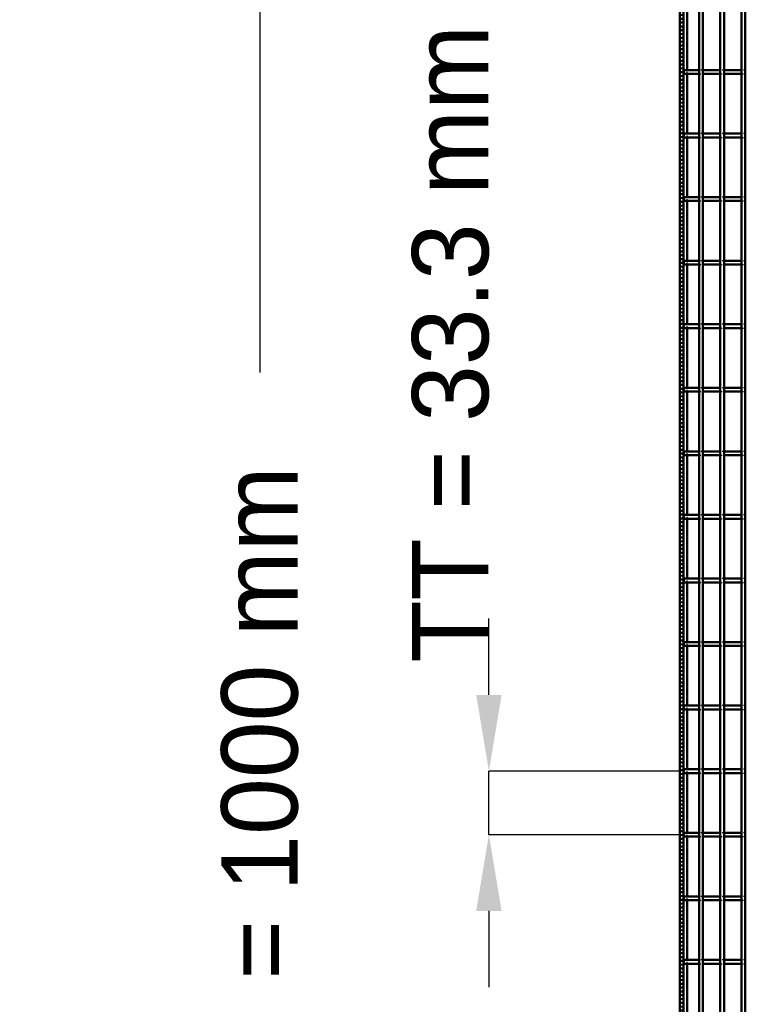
# Model space of a CAD drawing. Header units: millimetres. Extents: x -796 to 511, y -500 to 878.
# Tile 5 of 27: x -796 to -416, y -122 to 394. Entities that reach past the tile are written whole.
import ezdxf

# ---------------------------------------------------------------- set-up
doc = ezdxf.new("R2010")
doc.units = ezdxf.units.MM
doc.linetypes.add('Dashed', pattern=[2, 1, -1])
for name, color, linetype, lineweight in [('2d ConnectionPoints', 7, 'Continuous', 50), ('AM_0', 7, 'Continuous', 50), ('AM_5', 3, 'Continuous', 25), ('AM_9', 6, 'Dashed', 25)]:
    doc.layers.add(name, color=color, linetype=linetype, lineweight=lineweight)
doc.dimstyles.new('ISO-25', dxfattribs={"dimtxt": 2.5, "dimasz": 2.5, "dimexe": 1.25, "dimexo": 0.625, "dimtad": 1, "dimtxsty": 'Standard', "dimcen": 2.5, "dimadec": 0, "dimazin": 0, "dimtfac": 1, "dimtmove": 0, "dimatfit": 3, "dimfxl": 1, "dimarcsym": 0})

# ---------------------------------------------------------------- blocks, each defined once
blk = doc.blocks.new('3_twefc4wqy9pt9drhxivtimesd________0_in_LPP230331121190010003500_4')
at = {"layer": 'AM_0'}
for p, q in [((-439.845, -498), (-439.845, 498)), ((-437.845, -498), (-437.845, 498))]:
    blk.add_line(p, q, dxfattribs=at)
blk = doc.blocks.new('4_y2v9lfoh8xv8pfwpkh994w0oa________0_in_LPP230331121190010003500_4')
at = {"layer": 'AM_0'}
for p, q in [((-428.735, -498), (-428.735, 498)), ((-426.735, -498), (-426.735, 498))]:
    blk.add_line(p, q, dxfattribs=at)
blk = doc.blocks.new('5_xstwkeu9tbbggo5l43rgbr15n________0_in_LPP230331121190010003500_4')
at = {"layer": 'AM_0'}
for p, q in [((-417.625, -498), (-417.625, 498)), ((-415.625, -498), (-415.625, 498))]:
    blk.add_line(p, q, dxfattribs=at)
blk = doc.blocks.new('95_d31qbznxps7jskn4v665muu5a________0_in_LPP230331121190010003500_4')
at = {"layer": 'AM_0'}
for p, q in [((-439.845, -98.99), (-448, -98.99)), ((-448, -98.99), (-448, -100.99)), ((-439.845, -100.99), (-448, -100.99)), ((-439.845, -98.99), (-439.845, -100.99)), ((-428.735, -98.99), (-437.845, -98.99)), ((-437.845, -100.99), (-437.845, -98.99)), ((-428.735, -100.99), (-437.845, -100.99)), ((-428.735, -98.99), (-428.735, -100.99)), ((-417.625, -98.99), (-426.735, -98.99)), ((-426.735, -100.99), (-426.735, -98.99)), ((-417.625, -100.99), (-426.735, -100.99)), ((-417.625, -98.99), (-417.625, -100.99))]:
    blk.add_line(p, q, dxfattribs=at)
at = {"layer": 'AM_9'}
for p, q in [((-437.845, -98.99), (-439.845, -98.99)), ((-439.845, -100.99), (-437.845, -100.99)), ((-426.735, -98.99), (-428.735, -98.99)), ((-428.735, -100.99), (-426.735, -100.99)), ((-415.625, -98.99), (-417.625, -98.99)), ((-417.625, -100.99), (-415.625, -100.99))]:
    blk.add_line(p, q, dxfattribs=at)
blk = doc.blocks.new('96_l7gjztqvt3lv1kzmuxi9bp6wi________0_in_LPP230331121190010003500_4')
at = {"layer": 'AM_0'}
for p, q in [((-439.845, -65.66), (-448, -65.66)), ((-448, -65.66), (-448, -67.66)), ((-439.845, -65.66), (-439.845, -67.66)), ((-428.735, -65.66), (-437.845, -65.66)), ((-437.845, -67.66), (-437.845, -65.66)), ((-428.735, -65.66), (-428.735, -67.66)), ((-417.625, -65.66), (-426.735, -65.66)), ((-426.735, -67.66), (-426.735, -65.66)), ((-417.625, -65.66), (-417.625, -67.66)), ((-439.845, -67.66), (-448, -67.66)), ((-428.735, -67.66), (-437.845, -67.66)), ((-417.625, -67.66), (-426.735, -67.66))]:
    blk.add_line(p, q, dxfattribs=at)
at = {"layer": 'AM_9'}
for p, q in [((-437.845, -65.66), (-439.845, -65.66)), ((-426.735, -65.66), (-428.735, -65.66)), ((-415.625, -65.66), (-417.625, -65.66)), ((-439.845, -67.66), (-437.845, -67.66)), ((-428.735, -67.66), (-426.735, -67.66)), ((-417.625, -67.66), (-415.625, -67.66))]:
    blk.add_line(p, q, dxfattribs=at)
blk = doc.blocks.new('97_8v9e5a6rqysm1hbcr2p1nucxa________0_in_LPP230331121190010003500_4')
at = {"layer": 'AM_0'}
for p, q in [((-439.845, -32.33), (-448, -32.33)), ((-448, -32.33), (-448, -34.33)), ((-439.845, -34.33), (-448, -34.33)), ((-439.845, -32.33), (-439.845, -34.33)), ((-428.735, -32.33), (-437.845, -32.33)), ((-437.845, -34.33), (-437.845, -32.33)), ((-428.735, -34.33), (-437.845, -34.33)), ((-428.735, -32.33), (-428.735, -34.33)), ((-417.625, -32.33), (-426.735, -32.33)), ((-426.735, -34.33), (-426.735, -32.33)), ((-417.625, -34.33), (-426.735, -34.33)), ((-417.625, -32.33), (-417.625, -34.33))]:
    blk.add_line(p, q, dxfattribs=at)
at = {"layer": 'AM_9'}
for p, q in [((-437.845, -32.33), (-439.845, -32.33)), ((-439.845, -34.33), (-437.845, -34.33)), ((-426.735, -32.33), (-428.735, -32.33)), ((-428.735, -34.33), (-426.735, -34.33)), ((-415.625, -32.33), (-417.625, -32.33)), ((-417.625, -34.33), (-415.625, -34.33))]:
    blk.add_line(p, q, dxfattribs=at)
blk = doc.blocks.new('98_oerd1m1mnq84fhvra7a3erwqi________0_in_LPP230331121190010003500_4')
at = {"layer": 'AM_0'}
for p, q in [((-439.845, 1), (-448, 1)), ((-448, 1), (-448, -1)), ((-439.845, 1), (-439.845, -1)), ((-428.735, 1), (-437.845, 1)), ((-437.845, -1), (-437.845, 1)), ((-428.735, 1), (-428.735, -1)), ((-417.625, 1), (-426.735, 1)), ((-426.735, -1), (-426.735, 1)), ((-417.625, 1), (-417.625, -1)), ((-439.845, -1), (-448, -1)), ((-428.735, -1), (-437.845, -1)), ((-417.625, -1), (-426.735, -1))]:
    blk.add_line(p, q, dxfattribs=at)
at = {"layer": 'AM_9'}
for p, q in [((-437.845, 1), (-439.845, 1)), ((-426.735, 1), (-428.735, 1)), ((-415.625, 1), (-417.625, 1)), ((-439.845, -1), (-437.845, -1)), ((-428.735, -1), (-426.735, -1)), ((-417.625, -1), (-415.625, -1))]:
    blk.add_line(p, q, dxfattribs=at)
blk = doc.blocks.new('99_s5ig0xapdwkzotjearod8x5aa________0_in_LPP230331121190010003500_4')
at = {"layer": 'AM_0'}
for p, q in [((-439.845, 34.33), (-448, 34.33)), ((-448, 34.33), (-448, 32.33)), ((-439.845, 32.33), (-448, 32.33)), ((-439.845, 34.33), (-439.845, 32.33)), ((-428.735, 34.33), (-437.845, 34.33)), ((-437.845, 32.33), (-437.845, 34.33)), ((-428.735, 32.33), (-437.845, 32.33)), ((-428.735, 34.33), (-428.735, 32.33)), ((-417.625, 34.33), (-426.735, 34.33)), ((-426.735, 32.33), (-426.735, 34.33)), ((-417.625, 32.33), (-426.735, 32.33)), ((-417.625, 34.33), (-417.625, 32.33))]:
    blk.add_line(p, q, dxfattribs=at)
at = {"layer": 'AM_9'}
for p, q in [((-437.845, 34.33), (-439.845, 34.33)), ((-439.845, 32.33), (-437.845, 32.33)), ((-426.735, 34.33), (-428.735, 34.33)), ((-428.735, 32.33), (-426.735, 32.33)), ((-415.625, 34.33), (-417.625, 34.33)), ((-417.625, 32.33), (-415.625, 32.33))]:
    blk.add_line(p, q, dxfattribs=at)
blk = doc.blocks.new('100_mrebhb6bawigi732wwdzc4xxc________0_in_LPP230331121190010003500_4')
at = {"layer": 'AM_0'}
for p, q in [((-439.845, 67.66), (-448, 67.66)), ((-448, 67.66), (-448, 65.66)), ((-439.845, 67.66), (-439.845, 65.66)), ((-428.735, 67.66), (-437.845, 67.66)), ((-437.845, 65.66), (-437.845, 67.66)), ((-428.735, 67.66), (-428.735, 65.66)), ((-417.625, 67.66), (-426.735, 67.66)), ((-426.735, 65.66), (-426.735, 67.66)), ((-417.625, 67.66), (-417.625, 65.66)), ((-439.845, 65.66), (-448, 65.66)), ((-428.735, 65.66), (-437.845, 65.66)), ((-417.625, 65.66), (-426.735, 65.66))]:
    blk.add_line(p, q, dxfattribs=at)
at = {"layer": 'AM_9'}
for p, q in [((-437.845, 67.66), (-439.845, 67.66)), ((-426.735, 67.66), (-428.735, 67.66)), ((-415.625, 67.66), (-417.625, 67.66)), ((-439.845, 65.66), (-437.845, 65.66)), ((-428.735, 65.66), (-426.735, 65.66)), ((-417.625, 65.66), (-415.625, 65.66))]:
    blk.add_line(p, q, dxfattribs=at)
blk = doc.blocks.new('101_j0ty2rlvi0tbxwp66nbbivpwh________0_in_LPP230331121190010003500_4')
at = {"layer": 'AM_0'}
for p, q in [((-439.845, 100.99), (-448, 100.99)), ((-448, 100.99), (-448, 98.99)), ((-439.845, 98.99), (-448, 98.99)), ((-439.845, 100.99), (-439.845, 98.99)), ((-428.735, 100.99), (-437.845, 100.99)), ((-437.845, 98.99), (-437.845, 100.99)), ((-428.735, 98.99), (-437.845, 98.99)), ((-428.735, 100.99), (-428.735, 98.99)), ((-417.625, 100.99), (-426.735, 100.99)), ((-426.735, 98.99), (-426.735, 100.99)), ((-417.625, 98.99), (-426.735, 98.99)), ((-417.625, 100.99), (-417.625, 98.99))]:
    blk.add_line(p, q, dxfattribs=at)
at = {"layer": 'AM_9'}
for p, q in [((-437.845, 100.99), (-439.845, 100.99)), ((-439.845, 98.99), (-437.845, 98.99)), ((-426.735, 100.99), (-428.735, 100.99)), ((-428.735, 98.99), (-426.735, 98.99)), ((-415.625, 100.99), (-417.625, 100.99)), ((-417.625, 98.99), (-415.625, 98.99))]:
    blk.add_line(p, q, dxfattribs=at)
blk = doc.blocks.new('102_c3m2pbfm53o8plcc3yyb80b0c________0_in_LPP230331121190010003500_4')
at = {"layer": 'AM_0'}
for p, q in [((-439.845, 134.32), (-448, 134.32)), ((-448, 134.32), (-448, 132.32)), ((-439.845, 134.32), (-439.845, 132.32)), ((-428.735, 134.32), (-437.845, 134.32)), ((-437.845, 132.32), (-437.845, 134.32)), ((-428.735, 134.32), (-428.735, 132.32)), ((-417.625, 134.32), (-426.735, 134.32)), ((-426.735, 132.32), (-426.735, 134.32)), ((-417.625, 134.32), (-417.625, 132.32)), ((-439.845, 132.32), (-448, 132.32)), ((-428.735, 132.32), (-437.845, 132.32)), ((-417.625, 132.32), (-426.735, 132.32))]:
    blk.add_line(p, q, dxfattribs=at)
at = {"layer": 'AM_9'}
for p, q in [((-437.845, 134.32), (-439.845, 134.32)), ((-426.735, 134.32), (-428.735, 134.32)), ((-415.625, 134.32), (-417.625, 134.32)), ((-439.845, 132.32), (-437.845, 132.32)), ((-428.735, 132.32), (-426.735, 132.32)), ((-417.625, 132.32), (-415.625, 132.32))]:
    blk.add_line(p, q, dxfattribs=at)
blk = doc.blocks.new('103_goq4odu3gfi2p10g404daxjfk________0_in_LPP230331121190010003500_4')
at = {"layer": 'AM_0'}
for p, q in [((-439.845, 167.65), (-448, 167.65)), ((-448, 167.65), (-448, 165.65)), ((-439.845, 165.65), (-448, 165.65)), ((-439.845, 167.65), (-439.845, 165.65)), ((-428.735, 167.65), (-437.845, 167.65)), ((-437.845, 165.65), (-437.845, 167.65)), ((-428.735, 165.65), (-437.845, 165.65)), ((-428.735, 167.65), (-428.735, 165.65)), ((-417.625, 167.65), (-426.735, 167.65)), ((-426.735, 165.65), (-426.735, 167.65)), ((-417.625, 165.65), (-426.735, 165.65)), ((-417.625, 167.65), (-417.625, 165.65))]:
    blk.add_line(p, q, dxfattribs=at)
at = {"layer": 'AM_9'}
for p, q in [((-437.845, 167.65), (-439.845, 167.65)), ((-439.845, 165.65), (-437.845, 165.65)), ((-426.735, 167.65), (-428.735, 167.65)), ((-428.735, 165.65), (-426.735, 165.65)), ((-415.625, 167.65), (-417.625, 167.65)), ((-417.625, 165.65), (-415.625, 165.65))]:
    blk.add_line(p, q, dxfattribs=at)
blk = doc.blocks.new('104_1y8gfso8qvxr0xnj53a4eycqd________0_in_LPP230331121190010003500_4')
at = {"layer": 'AM_0'}
for p, q in [((-439.845, 200.98), (-448, 200.98)), ((-448, 200.98), (-448, 198.98)), ((-439.845, 198.98), (-448, 198.98)), ((-439.845, 200.98), (-439.845, 198.98)), ((-428.735, 200.98), (-437.845, 200.98)), ((-437.845, 198.98), (-437.845, 200.98)), ((-428.735, 198.98), (-437.845, 198.98)), ((-428.735, 200.98), (-428.735, 198.98)), ((-417.625, 200.98), (-426.735, 200.98)), ((-426.735, 198.98), (-426.735, 200.98)), ((-417.625, 198.98), (-426.735, 198.98)), ((-417.625, 200.98), (-417.625, 198.98))]:
    blk.add_line(p, q, dxfattribs=at)
at = {"layer": 'AM_9'}
for p, q in [((-437.845, 200.98), (-439.845, 200.98)), ((-439.845, 198.98), (-437.845, 198.98)), ((-426.735, 200.98), (-428.735, 200.98)), ((-428.735, 198.98), (-426.735, 198.98)), ((-415.625, 200.98), (-417.625, 200.98)), ((-417.625, 198.98), (-415.625, 198.98))]:
    blk.add_line(p, q, dxfattribs=at)
blk = doc.blocks.new('105_j0px395szhlng35vdjmrpgb6c________0_in_LPP230331121190010003500_4')
at = {"layer": 'AM_0'}
for p, q in [((-439.845, 234.31), (-448, 234.31)), ((-448, 234.31), (-448, 232.31)), ((-439.845, 234.31), (-439.845, 232.31)), ((-428.735, 234.31), (-437.845, 234.31)), ((-437.845, 232.31), (-437.845, 234.31)), ((-428.735, 234.31), (-428.735, 232.31)), ((-417.625, 234.31), (-426.735, 234.31)), ((-426.735, 232.31), (-426.735, 234.31)), ((-417.625, 234.31), (-417.625, 232.31)), ((-439.845, 232.31), (-448, 232.31)), ((-428.735, 232.31), (-437.845, 232.31)), ((-417.625, 232.31), (-426.735, 232.31))]:
    blk.add_line(p, q, dxfattribs=at)
at = {"layer": 'AM_9'}
for p, q in [((-437.845, 234.31), (-439.845, 234.31)), ((-426.735, 234.31), (-428.735, 234.31)), ((-415.625, 234.31), (-417.625, 234.31)), ((-439.845, 232.31), (-437.845, 232.31)), ((-428.735, 232.31), (-426.735, 232.31)), ((-417.625, 232.31), (-415.625, 232.31))]:
    blk.add_line(p, q, dxfattribs=at)
blk = doc.blocks.new('106_1fscmhfyd6dlfn4q5b944mp2d________0_in_LPP230331121190010003500_4')
at = {"layer": 'AM_0'}
for p, q in [((-439.845, 267.64), (-448, 267.64)), ((-448, 267.64), (-448, 265.64)), ((-439.845, 265.64), (-448, 265.64)), ((-439.845, 267.64), (-439.845, 265.64)), ((-428.735, 267.64), (-437.845, 267.64)), ((-437.845, 265.64), (-437.845, 267.64)), ((-428.735, 265.64), (-437.845, 265.64)), ((-428.735, 267.64), (-428.735, 265.64)), ((-417.625, 267.64), (-426.735, 267.64)), ((-426.735, 265.64), (-426.735, 267.64)), ((-417.625, 265.64), (-426.735, 265.64)), ((-417.625, 267.64), (-417.625, 265.64))]:
    blk.add_line(p, q, dxfattribs=at)
at = {"layer": 'AM_9'}
for p, q in [((-437.845, 267.64), (-439.845, 267.64)), ((-439.845, 265.64), (-437.845, 265.64)), ((-426.735, 267.64), (-428.735, 267.64)), ((-428.735, 265.64), (-426.735, 265.64)), ((-415.625, 267.64), (-417.625, 267.64)), ((-417.625, 265.64), (-415.625, 265.64))]:
    blk.add_line(p, q, dxfattribs=at)
blk = doc.blocks.new('107_e9m03zqei1lqal98xdjc9rk4p________0_in_LPP230331121190010003500_4')
at = {"layer": 'AM_0'}
for p, q in [((-439.845, 300.97), (-448, 300.97)), ((-448, 300.97), (-448, 298.97)), ((-439.845, 300.97), (-439.845, 298.97)), ((-428.735, 300.97), (-437.845, 300.97)), ((-437.845, 298.97), (-437.845, 300.97)), ((-428.735, 300.97), (-428.735, 298.97)), ((-417.625, 300.97), (-426.735, 300.97)), ((-426.735, 298.97), (-426.735, 300.97)), ((-417.625, 300.97), (-417.625, 298.97)), ((-439.845, 298.97), (-448, 298.97)), ((-428.735, 298.97), (-437.845, 298.97)), ((-417.625, 298.97), (-426.735, 298.97))]:
    blk.add_line(p, q, dxfattribs=at)
at = {"layer": 'AM_9'}
for p, q in [((-437.845, 300.97), (-439.845, 300.97)), ((-426.735, 300.97), (-428.735, 300.97)), ((-415.625, 300.97), (-417.625, 300.97)), ((-439.845, 298.97), (-437.845, 298.97)), ((-428.735, 298.97), (-426.735, 298.97)), ((-417.625, 298.97), (-415.625, 298.97))]:
    blk.add_line(p, q, dxfattribs=at)
blk = doc.blocks.new('108_gokxb7c2u7c83yk0mxvxdi1fb________0_in_LPP230331121190010003500_4')
at = {"layer": 'AM_0'}
for p, q in [((-439.845, 334.3), (-448, 334.3)), ((-448, 334.3), (-448, 332.3)), ((-439.845, 332.3), (-448, 332.3)), ((-439.845, 334.3), (-439.845, 332.3)), ((-428.735, 334.3), (-437.845, 334.3)), ((-437.845, 332.3), (-437.845, 334.3)), ((-428.735, 332.3), (-437.845, 332.3)), ((-428.735, 334.3), (-428.735, 332.3)), ((-417.625, 334.3), (-426.735, 334.3)), ((-426.735, 332.3), (-426.735, 334.3)), ((-417.625, 332.3), (-426.735, 332.3)), ((-417.625, 334.3), (-417.625, 332.3))]:
    blk.add_line(p, q, dxfattribs=at)
at = {"layer": 'AM_9'}
for p, q in [((-437.845, 334.3), (-439.845, 334.3)), ((-439.845, 332.3), (-437.845, 332.3)), ((-426.735, 334.3), (-428.735, 334.3)), ((-428.735, 332.3), (-426.735, 332.3)), ((-415.625, 334.3), (-417.625, 334.3)), ((-417.625, 332.3), (-415.625, 332.3))]:
    blk.add_line(p, q, dxfattribs=at)
blk = doc.blocks.new('109_o7cf0nk9unkuhw9nw6x2jipcb________0_in_LPP230331121190010003500_4')
at = {"layer": 'AM_0'}
for p, q in [((-439.845, 367.63), (-448, 367.63)), ((-448, 367.63), (-448, 365.63)), ((-439.845, 367.63), (-439.845, 365.63)), ((-428.735, 367.63), (-437.845, 367.63)), ((-437.845, 365.63), (-437.845, 367.63)), ((-428.735, 367.63), (-428.735, 365.63)), ((-417.625, 367.63), (-426.735, 367.63)), ((-426.735, 365.63), (-426.735, 367.63)), ((-417.625, 367.63), (-417.625, 365.63)), ((-439.845, 365.63), (-448, 365.63)), ((-428.735, 365.63), (-437.845, 365.63)), ((-417.625, 365.63), (-426.735, 365.63))]:
    blk.add_line(p, q, dxfattribs=at)
at = {"layer": 'AM_9'}
for p, q in [((-437.845, 367.63), (-439.845, 367.63)), ((-426.735, 367.63), (-428.735, 367.63)), ((-415.625, 367.63), (-417.625, 367.63)), ((-439.845, 365.63), (-437.845, 365.63)), ((-428.735, 365.63), (-426.735, 365.63)), ((-417.625, 365.63), (-415.625, 365.63))]:
    blk.add_line(p, q, dxfattribs=at)
blk = doc.blocks.new('113_7jgbjzo0d328mdkst9uum5qxs________0_in_LPP230331121190010003500_4')
at = {"layer": 'AM_0'}
for p, q in [((-450, -498), (-450, 498)), ((-448, -498), (-448, 498)), ((-446.05, 367.63), (-446.05, 398.96)), ((-446.05, 334.3), (-446.05, 365.63)), ((-446.05, 300.97), (-446.05, 332.3)), ((-446.05, 267.64), (-446.05, 298.97)), ((-446.05, 234.31), (-446.05, 265.64)), ((-446.05, 200.98), (-446.05, 232.31)), ((-446.05, 167.65), (-446.05, 198.98)), ((-446.05, 134.32), (-446.05, 165.65)), ((-446.05, 100.99), (-446.05, 132.32)), ((-446.05, 67.66), (-446.05, 98.99)), ((-446.05, 34.33), (-446.05, 65.66)), ((-446.05, 1), (-446.05, 32.33)), ((-446.05, -32.33), (-446.05, -1)), ((-446.05, -65.66), (-446.05, -34.33)), ((-446.05, -98.99), (-446.05, -67.66)), ((-446.05, -132.32), (-446.05, -100.99))]:
    blk.add_line(p, q, dxfattribs=at)
at = {"layer": 'AM_9'}
for p, q in [((-448.99, -498), (-448.99, 498)), ((-448.55, -498), (-448.55, 498)), ((-446.05, 365.63), (-446.05, 367.63)), ((-446.05, 332.3), (-446.05, 334.3)), ((-446.05, 298.97), (-446.05, 300.97)), ((-446.05, 265.64), (-446.05, 267.64)), ((-446.05, 232.31), (-446.05, 234.31)), ((-446.05, 198.98), (-446.05, 200.98)), ((-446.05, 165.65), (-446.05, 167.65)), ((-446.05, 132.32), (-446.05, 134.32)), ((-446.05, 98.99), (-446.05, 100.99)), ((-446.05, 65.66), (-446.05, 67.66)), ((-446.05, 32.33), (-446.05, 34.33)), ((-446.05, -1), (-446.05, 1)), ((-446.05, -34.33), (-446.05, -32.33)), ((-446.05, -67.66), (-446.05, -65.66)), ((-446.05, -100.99), (-446.05, -98.99))]:
    blk.add_line(p, q, dxfattribs=at)
blk = doc.blocks.new('*D116')
at = {"layer": 'AM_5', "color": 0, "lineweight": -2}
for p, q in [((-450, 500), (-670, 500)), ((-670, 460), (-670, 208.94)), ((-670, -460), (-670, -208.94)), ((-450, -500), (-670, -500))]:
    blk.add_line(p, q, dxfattribs=at)
at = {"layer": 'AM_5', "color": 0}
for points in [[(-663.33, 460), (-676.67, 460), (-670, 500)], [(-676.67, -460), (-663.33, -460), (-670, -500)]]:
    blk.add_solid(points, dxfattribs=at)
at = {"layer": 'Defpoints', "color": 0}
for p in [(-450, 500), (-670, -500), (-450, -500)]:
    blk.add_point(p, dxfattribs=at)
at = {"layer": 'AM_5', "color": 0, "insert": (-670, 0), "char_height": 40, "attachment_point": 5, "rotation": 90}
blk.add_mtext('B = 1000 mm', dxfattribs=at)
blk = doc.blocks.new('*D117')
at = {"layer": 'AM_5', "color": 0, "lineweight": -2}
for p, q in [((-550, 40), (-550, 80)), ((-450, 0), (-550, 0)), ((-550, -33.33), (-550, 0)), ((-450, -33.33), (-550, -33.33)), ((-550, -73.33), (-550, -113.33))]:
    blk.add_line(p, q, dxfattribs=at)
at = {"layer": 'AM_5', "color": 0}
for points in [[(-556.67, 40), (-543.33, 40), (-550, 0)], [(-543.33, -73.33), (-556.67, -73.33), (-550, -33.33)]]:
    blk.add_solid(points, dxfattribs=at)
at = {"layer": 'Defpoints', "color": 0}
for p in [(-550, 0), (-450, 0), (-450, -33.33)]:
    blk.add_point(p, dxfattribs=at)
at = {"layer": 'AM_5', "color": 0, "insert": (-570, 224), "char_height": 40, "attachment_point": 5, "rotation": 90}
blk.add_mtext('TT = 33.3 mm', dxfattribs=at)

msp = doc.modelspace()

# ---------------------------------------------------------------- linework, layer by layer
at = {"layer": '2d ConnectionPoints'}
for p in [(-448, 366.63), (-448, 366.63), (-448, 333.3), (-448, 333.3), (-448, 299.97), (-448, 299.97), (-448, 266.64), (-448, 266.64), (-448, 233.31), (-448, 233.31), (-448, 199.98), (-448, 199.98), (-448, 166.65), (-448, 166.65), (-448, 133.32), (-448, 133.32), (-448, 99.99), (-448, 99.99), (-448, 66.66), (-448, 66.66), (-448, 33.33), (-448, 33.33), (-448, 0), (-448, 0), (-448, -33.33), (-448, -33.33), (-448, -66.66), (-448, -66.66), (-448, -99.99), (-448, -99.99)]:
    msp.add_point(p, dxfattribs=at)

# ---------------------------------------------------------------- block references
for name in ['113_7jgbjzo0d328mdkst9uum5qxs________0_in_LPP230331121190010003500_4', '3_twefc4wqy9pt9drhxivtimesd________0_in_LPP230331121190010003500_4', '4_y2v9lfoh8xv8pfwpkh994w0oa________0_in_LPP230331121190010003500_4', '5_xstwkeu9tbbggo5l43rgbr15n________0_in_LPP230331121190010003500_4', '109_o7cf0nk9unkuhw9nw6x2jipcb________0_in_LPP230331121190010003500_4', '108_gokxb7c2u7c83yk0mxvxdi1fb________0_in_LPP230331121190010003500_4', '107_e9m03zqei1lqal98xdjc9rk4p________0_in_LPP230331121190010003500_4', '106_1fscmhfyd6dlfn4q5b944mp2d________0_in_LPP230331121190010003500_4', '105_j0px395szhlng35vdjmrpgb6c________0_in_LPP230331121190010003500_4', '104_1y8gfso8qvxr0xnj53a4eycqd________0_in_LPP230331121190010003500_4', '103_goq4odu3gfi2p10g404daxjfk________0_in_LPP230331121190010003500_4', '102_c3m2pbfm53o8plcc3yyb80b0c________0_in_LPP230331121190010003500_4', '101_j0ty2rlvi0tbxwp66nbbivpwh________0_in_LPP230331121190010003500_4', '100_mrebhb6bawigi732wwdzc4xxc________0_in_LPP230331121190010003500_4', '99_s5ig0xapdwkzotjearod8x5aa________0_in_LPP230331121190010003500_4', '98_oerd1m1mnq84fhvra7a3erwqi________0_in_LPP230331121190010003500_4', '97_8v9e5a6rqysm1hbcr2p1nucxa________0_in_LPP230331121190010003500_4', '96_l7gjztqvt3lv1kzmuxi9bp6wi________0_in_LPP230331121190010003500_4', '95_d31qbznxps7jskn4v665muu5a________0_in_LPP230331121190010003500_4']:
    msp.add_blockref(name, (0, 0))

# ---------------------------------------------------------------- dimensions: what is measured, and where the dimension line sits
at = {"layer": 'AM_5'}
for base, p1, p2, text, picture, middle in [((-670, -500), (-450, 500), (-450, -500), 'B = 1000 mm', '*D116', (-670, 0)), ((-550, 0), (-450, -33.33), (-450, 0), 'TT = 33.3 mm', '*D117', (-570, 224))]:
    dim = msp.add_linear_dim(base=base, p1=p1, p2=p2, angle=90, text=text, dimstyle='ISO-25', override={"dimtxt": 40, "dimasz": 40, "dimexe": 0, "dimexo": 0, "dimgap": 12}, dxfattribs=at)
    dim.commit()
    dim.dimension.update_dxf_attribs({"geometry": picture, "text_midpoint": middle, "dimtype": 160, "text_rotation": 90})

doc.saveas('drawing.dxf')
